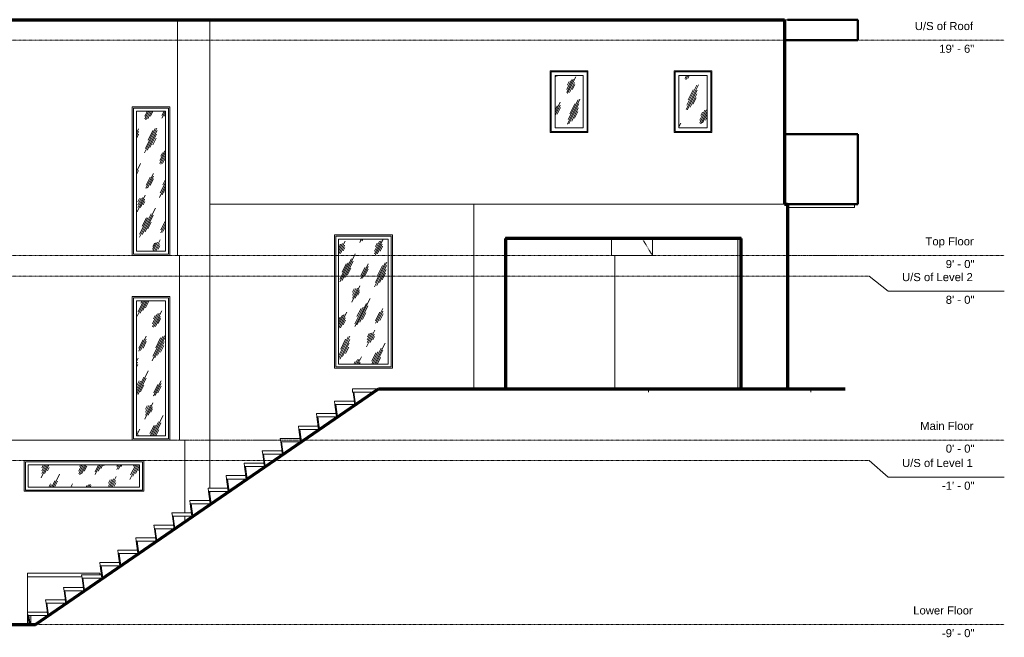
# Model space of a CAD drawing. Header units: inches. Extents: x -830 to 341, y -122 to 246.
# Tile 4 of 4: x -236 to 341, y -115 to 246. Entities that reach past the tile are written whole.
import ezdxf

# ---------------------------------------------------------------- set-up
doc = ezdxf.new("R2010")
doc.units = ezdxf.units.IN
doc.header["$MEASUREMENT"] = 0
doc.linetypes.add('Center 1_4_', pattern=[0.53125, 0.25, -0.09375, 0.09375, -0.09375])
doc.linetypes.add('Dash', pattern=[0.23622, 0.11811, -0.11811])
for name, color, linetype, lineweight in [('A-AREA', 32, 'Dash', 9), ('A-CLNG', 13, 'Continuous', 9), ('A-COLS', 52, 'Continuous', 9), ('A-DETL', 90, 'Continuous', 9), ('A-DOOR', 31, 'Continuous', 9), ('A-FLOR', 192, 'Continuous', 9), ('A-FLOR-LEVL', 51, 'Continuous', 9), ('A-GLAZ', 151, 'Continuous', 9), ('A-WALL', 90, 'Continuous', 9), ('S-STRS', 90, 'Continuous', 9)]:
    doc.layers.add(name, color=color, linetype=linetype, lineweight=lineweight)
doc.styles.add('Arial', font='arial.ttf', dxfattribs={"height": 4.724409})
pattern_1 = [(63.435, (28.986, 47.244), (-8.6939, 26.0815), [10.8, -6.48, 10.8, -6.48, -13.738]), (63.435, (28.986, 47.244), (-8.6939, 26.0815), [-34.56, 0.158, -13.579]), (63.435, (28.986, 47.244), (-8.6939, 26.0815), [0.158, -34.402, 4.32, -9.418]), (63.435, (28.446, 47.784), (-8.6939, 26.0815), [8.64, -10.8, 6.48, -6.48, -15.898]), (63.435, (28.446, 47.784), (-8.6939, 26.0815), [-32.4, 0.158, -15.739]), (63.435, (28.446, 47.784), (-8.6939, 26.0815), [0.158, -32.242, 7.56, -8.338]), (63.435, (28.446, 49.404), (-8.6939, 26.0815), [6.48, -12.96, 4.32, -6.48, -18.058]), (63.435, (28.446, 49.404), (-8.6939, 26.0815), [-30.24, 0.158, -17.899]), (63.435, (28.446, 49.404), (-8.6939, 26.0815), [0.158, -30.082, 9.72, -8.338]), (63.435, (30.066, 47.784), (-8.6939, 26.0815), [6.48, -12.96, 5.4, -23.458]), (63.435, (31.686, 49.404), (-8.6939, 26.0815), [3.24, -16.2, 2.16, -26.698]), (63.435, (28.986, 52.104), (-8.6939, 26.0815), [2.16, -16.2, 2.16, -8.64, -19.138]), (63.435, (28.986, 52.104), (-8.6939, 26.0815), [-29.16, 0.158, -18.979]), (63.435, (28.986, 52.104), (-8.6939, 26.0815), [0.158, -29.002, 5.4, -13.738]), (63.435, (38.706, 50.484), (-8.6939, 26.0815), [10.8, -16.2, 12.96, -8.554]), (63.435, (38.706, 48.864), (-8.6939, 26.0815), [15.12, -10.8, 16.2, -6.394]), (63.435, (39.786, 49.404), (-8.6939, 26.0815), [17.28, -8.64, 12.96, -9.418]), (63.435, (41.406, 51.024), (-8.6939, 26.0815), [10.8, -15.12, 8.64, -13.738]), (63.435, (39.786, 54.264), (-8.6939, 26.0815), [5.4, -21.6, 6.48, -14.818]), (63.435, (43.026, 52.644), (-8.6939, 26.0815), [4.32, -21.6, 4.32, -18.058])]

# ---------------------------------------------------------------- blocks, each defined once
blk = doc.blocks.new('Planitar-Fixed - Default 1-4385024-Left')
at = {"layer": 'A-GLAZ'}
h = blk.add_hatch(dxfattribs=at)
h.set_pattern_fill('FP_1', color=256, style=0, pattern_type=2)
h.set_pattern_definition(pattern_1)
h.paths.add_polyline_path([(-19.86, 44.48), (-19.86, 117.52), (-48.89, 117.52), (-48.89, 44.48)], flags=0)
for p, q in [((-17.37, 120), (-51.37, 120)), ((-51.37, 120), (-51.37, 42)), ((-50.63, 42.75), (-50.63, 119.25)), ((-50.63, 119.25), (-18.12, 119.25)), ((-48.89, 44.48), (-48.89, 117.52)), ((-48.89, 117.52), (-19.86, 117.52)), ((-19.86, 117.52), (-19.86, 44.48)), ((-18.12, 119.25), (-18.12, 42.75)), ((-17.37, 42), (-17.37, 120)), ((-51.37, 42), (-17.37, 42)), ((-18.12, 42.75), (-50.63, 42.75)), ((-19.86, 44.48), (-48.89, 44.48))]:
    blk.add_line(p, q, dxfattribs=at)
blk = doc.blocks.new('Planitar-Fixed - Default 1-4198561-Left')
at = {"layer": 'A-GLAZ'}
h = blk.add_hatch(dxfattribs=at)
h.set_pattern_fill('FP_1', color=256, style=0, pattern_type=2)
h.set_pattern_definition(pattern_1)
h.paths.add_polyline_path([(-157.8, 2.48), (-150.17, 2.48), (-150.17, 81.52), (-167.21, 81.52), (-167.21, 2.48)], flags=0)
for p, q in [((-147.69, 84), (-169.69, 84)), ((-169.69, 84), (-169.69, 0)), ((-168.94, 0.75), (-168.94, 83.25)), ((-168.94, 83.25), (-148.44, 83.25)), ((-167.21, 2.48), (-167.21, 81.52)), ((-167.21, 81.52), (-150.17, 81.52)), ((-150.17, 81.52), (-150.17, 2.48)), ((-148.44, 83.25), (-148.44, 0.75)), ((-147.69, 0), (-147.69, 84)), ((-169.69, 0), (-147.69, 0)), ((-148.44, 0.75), (-168.94, 0.75)), ((-150.17, 2.48), (-167.21, 2.48))]:
    blk.add_line(p, q, dxfattribs=at)
blk = doc.blocks.new('Planitar-Fixed - Default 1-4237831-Left')
at = {"layer": 'A-GLAZ'}
h = blk.add_hatch(dxfattribs=at)
h.set_pattern_fill('FP_1', color=256, style=0, pattern_type=2)
h.set_pattern_definition(pattern_1)
h.paths.add_polyline_path([(-167.25, 110.48), (-150.21, 110.48), (-150.21, 192.52), (-167.25, 192.52), (-167.25, 127.52)], flags=0)
for p, q in [((-147.73, 195), (-169.73, 195)), ((-169.73, 195), (-169.73, 108)), ((-168.98, 108.75), (-168.98, 194.25)), ((-168.98, 194.25), (-148.47, 194.25)), ((-167.25, 110.48), (-167.25, 192.52)), ((-167.25, 192.52), (-150.21, 192.52)), ((-150.21, 192.52), (-150.21, 110.48)), ((-148.47, 194.25), (-148.47, 108.75)), ((-147.73, 108), (-147.73, 195)), ((-150.21, 110.48), (-167.25, 110.48)), ((-169.73, 108), (-147.73, 108)), ((-148.47, 108.75), (-168.98, 108.75))]:
    blk.add_line(p, q, dxfattribs=at)
blk = doc.blocks.new('Planitar-Casement-Single_Left - Default 1-4400546-Left')
at = {"layer": 'A-GLAZ'}
h = blk.add_hatch(dxfattribs=at)
h.set_pattern_fill('FP_1', color=256, style=0, pattern_type=2)
h.set_pattern_definition(pattern_1)
h.paths.add_polyline_path([(77.75, 182.75), (94.25, 182.75), (94.25, 213.25), (77.75, 213.25), (77.75, 199.25)], flags=0)
for p, q in [((75, 216), (97, 216)), ((75, 180), (75, 216)), ((96.5, 215.5), (75.5, 215.5)), ((75.5, 215.5), (75.5, 180.5)), ((94.25, 213.25), (77.75, 213.25)), ((77.75, 213.25), (77.75, 182.75)), ((94.25, 213.25), (94.25, 182.75)), ((96.5, 180.5), (96.5, 215.5)), ((97, 216), (97, 180)), ((97, 180), (75, 180)), ((75.5, 180.5), (96.5, 180.5)), ((77.75, 182.75), (94.25, 182.75))]:
    blk.add_line(p, q, dxfattribs=at)
blk = doc.blocks.new('Planitar-Casement-Single_Left - Default 1-4400534-Left')
at = {"layer": 'A-GLAZ'}
h = blk.add_hatch(dxfattribs=at)
h.set_pattern_fill('FP_1', color=256, style=0, pattern_type=2)
h.set_pattern_definition(pattern_1)
h.paths.add_polyline_path([(150.25, 182.75), (166.75, 182.75), (166.75, 213.25), (150.25, 213.25), (150.25, 184.48)], flags=0)
for p, q in [((147.5, 216), (169.5, 216)), ((147.5, 180), (147.5, 216)), ((148, 215.5), (148, 180.5)), ((169, 215.5), (148, 215.5)), ((150.25, 182.75), (150.25, 213.25)), ((166.75, 213.25), (150.25, 213.25)), ((166.75, 182.75), (166.75, 213.25)), ((169, 180.5), (169, 215.5)), ((169.5, 216), (169.5, 180)), ((169.5, 180), (147.5, 180)), ((148, 180.5), (169, 180.5)), ((150.25, 182.75), (166.75, 182.75))]:
    blk.add_line(p, q, dxfattribs=at)
blk = doc.blocks.new('Planitar-Fixed - Default 1-4266130-Left')
at = {"layer": 'A-GLAZ'}
h = blk.add_hatch(dxfattribs=at)
h.set_pattern_fill('FP_1', color=256, style=0, pattern_type=2)
h.set_pattern_definition(pattern_1)
h.paths.add_polyline_path([(-178.52, -27.52), (-165.48, -27.52), (-165.48, -14.48), (-230.52, -14.48), (-230.52, -27.52), (-180.23, -27.52)], flags=0)
for p, q in [((-163, -12), (-233, -12)), ((-233, -12), (-233, -30)), ((-232.25, -29.25), (-232.25, -12.75)), ((-232.25, -12.75), (-163.75, -12.75)), ((-230.52, -27.52), (-230.52, -14.48)), ((-230.52, -14.48), (-165.48, -14.48)), ((-165.48, -14.48), (-165.48, -27.52)), ((-163.75, -12.75), (-163.75, -29.25)), ((-163, -30), (-163, -12)), ((-165.48, -27.52), (-230.52, -27.52)), ((-233, -30), (-163, -30)), ((-163.75, -29.25), (-232.25, -29.25))]:
    blk.add_line(p, q, dxfattribs=at)
blk = doc.blocks.new('Planitar - Single Door_Flush Panel - 2_-0_ x 6_-8_-4387815-Left')
at = {"layer": 'A-DOOR'}
for p, q in [((110.75, 118), (110.75, 108)), ((134.75, 108), (134.75, 118)), ((110.75, 108), (134.75, 108))]:
    blk.add_line(p, q, dxfattribs=at)
at = {"layer": 'A-DOOR', "linetype": 'Dash'}
blk.add_line((128.75, 118), (134.75, 108), dxfattribs=at)

msp = doc.modelspace()

# ---------------------------------------------------------------- linework, layer by layer
at = {"layer": 'A-AREA'}
for p, q in [((213.75, 108), (255, 108)), ((-69.225, 0), (-575.5, 0))]:
    msp.add_line(p, q, dxfattribs=at)
at = {"layer": 'A-CLNG'}
msp.add_line((186.63, 118), (48.75, 118), dxfattribs=at)
at = {"layer": 'A-COLS'}
for p, q in [((184.75, 30), (184.75, 118)), ((186.63, 30), (186.63, 118.5)), ((213.75, 30), (213.75, 118.5)), ((213.75, 30), (186.63, 30))]:
    msp.add_line(p, q, dxfattribs=at)
at = {"layer": 'A-DETL', "lineweight": 70}
for p, q in [((-268.25, 246), (212, 246)), ((212, 246), (212, 138)), ((212, 138), (213.75, 138)), ((213.75, 138), (213.75, 30)), ((186.63, 118), (48.75, 118)), ((48.75, 118), (48.75, 30)), ((186.63, 30), (186.63, 118)), ((-226.388, -108), (-25.568, 30)), ((-25.568, 30), (247.521, 30)), ((-331.789, -108), (-226.388, -108))]:
    msp.add_line(p, q, dxfattribs=at)
at = {"layer": 'A-DETL', "lineweight": 50}
for p, q in [((213.75, 246), (255, 246)), ((255, 246), (255, 234)), ((255, 234), (212, 234)), ((212, 179), (255, 179)), ((255, 179), (255, 138)), ((253, 138), (213.75, 138)), ((255, 138), (253, 138))]:
    msp.add_line(p, q, dxfattribs=at)
at = {"layer": 'A-FLOR'}
for p, q in [((253, 136), (213.75, 136)), ((253, 136), (253, 138)), ((-40.75, 30), (227.5, 30)), ((-40.75, 30), (-40.75, 28)), ((132.5, 30), (132.5, 28)), ((227.5, 30), (227.5, 28)), ((-28.479, 28), (-40.75, 28)), ((-231, -78), (-188.722, -78)), ((-231, -78), (-231, -80)), ((-199.149, -80), (-231, -80)), ((-188.722, -78), (-188.722, -78.947))]:
    msp.add_line(p, q, dxfattribs=at)
at = {"layer": 'A-FLOR-LEVL', "linetype": 'Center 1_4_'}
for p, q in [((-829.787, 234), (340.707, 234)), ((-829.787, 108), (340.707, 108)), ((-829.787, 96), (261.569, 96)), ((-829.787, 0), (340.707, 0)), ((-829.787, -12), (261.569, -12)), ((-829.787, -108), (340.707, -108))]:
    msp.add_line(p, q, dxfattribs=at)
at = {"layer": 'A-FLOR-LEVL'}
for p, q in [((261.569, 96), (272.687, 87.078)), ((272.687, 87.078), (340.707, 87.078)), ((261.569, -12), (272.687, -21.709)), ((272.687, -21.709), (340.707, -21.709))]:
    msp.add_line(p, q, dxfattribs=at)
at = {"layer": 'A-WALL'}
for p, q in [((255, 246), (-268.25, 246)), ((-143.25, 246), (-143.25, 108)), ((-124.25, -28.105), (-124.25, 246)), ((212, 246), (212, 138)), ((255, 246), (255, 234)), ((212, 234), (255, 234)), ((-169.727, 108), (-169.727, 195)), ((-169.727, 195), (-147.727, 195)), ((-147.727, 195), (-147.727, 108)), ((255, 179), (212, 179)), ((255, 138), (255, 179)), ((255, 138), (-124.25, 138)), ((30.25, 138), (30.25, 30)), ((213.75, 118.5), (213.75, 138)), ((-51.375, 42), (-51.375, 120)), ((-51.375, 120), (-17.375, 120)), ((-17.375, 120), (-17.375, 42)), ((48.75, 30), (48.75, 118.5)), ((48.75, 118.5), (186.63, 118.5)), ((-147.727, 108), (-169.727, 108)), ((-143.25, 108), (-142, 108)), ((-142, 108), (-142, 0)), ((112.75, 108), (112.75, 30)), ((-169.688, 84), (-147.688, 84)), ((-169.688, 0), (-169.688, 84)), ((-147.688, 84), (-147.688, 0)), ((-17.375, 42), (-51.375, 42)), ((-145.25, 0), (-575.569, 0)), ((-142, 0), (-139, 0)), ((-139, 0), (-139, -42.632)), ((-233, -30), (-233, -12)), ((-233, -12), (-163, -12)), ((-163, -12), (-163, -30)), ((-163, -30), (-233, -30)), ((-124.25, -31.82), (-124.25, -30.074)), ((-124.25, -37.813), (-124.25, -37.337)), ((-139, -44.6), (-139, -47.948)), ((-231, -108), (-231, -80)), ((-229, -102.705), (-229, -108))]:
    msp.add_line(p, q, dxfattribs=at)
at = {"layer": 'S-STRS'}
for p, q in [((-40.483, 28.031), (-39.499, 20.768)), ((-39.987, 28.031), (-40.483, 28.031)), ((-39.002, 20.768), (-39.987, 28.031)), ((-51.319, 22.737), (-39.766, 22.737)), ((-51.319, 22.737), (-51.053, 20.768)), ((-51.053, 20.768), (-50.068, 13.505)), ((-50.556, 20.768), (-51.053, 20.768)), ((-39.499, 20.768), (-51.053, 20.768)), ((-49.572, 13.505), (-50.556, 20.768)), ((-39.499, 20.768), (-39.766, 22.737)), ((-39.499, 20.768), (-39.002, 20.768)), ((-61.889, 15.474), (-50.335, 15.474)), ((-61.889, 15.474), (-61.622, 13.505)), ((-61.622, 13.505), (-60.638, 6.242)), ((-61.126, 13.505), (-61.622, 13.505)), ((-50.068, 13.505), (-61.622, 13.505)), ((-60.141, 6.242), (-61.126, 13.505)), ((-50.068, 13.505), (-50.335, 15.474)), ((-50.068, 13.505), (-49.572, 13.505)), ((-72.458, 8.211), (-60.905, 8.211)), ((-72.458, 8.211), (-72.192, 6.242)), ((-72.192, 6.242), (-71.207, -1.021)), ((-71.695, 6.242), (-72.192, 6.242)), ((-60.638, 6.242), (-72.192, 6.242)), ((-70.711, -1.021), (-71.695, 6.242)), ((-60.638, 6.242), (-60.905, 8.211)), ((-60.638, 6.242), (-60.141, 6.242)), ((-83.028, 0.947), (-71.474, 0.947)), ((-83.028, 0.947), (-82.761, -1.021)), ((-71.207, -1.021), (-71.474, 0.947)), ((-82.761, -1.021), (-81.777, -8.284)), ((-82.264, -1.021), (-82.761, -1.021)), ((-71.207, -1.021), (-82.761, -1.021)), ((-81.28, -8.284), (-82.264, -1.021)), ((-71.207, -1.021), (-70.711, -1.021)), ((-93.597, -6.316), (-82.044, -6.316)), ((-93.597, -6.316), (-93.33, -8.284)), ((-93.33, -8.284), (-92.346, -15.547)), ((-92.834, -8.284), (-93.33, -8.284)), ((-81.777, -8.284), (-93.33, -8.284)), ((-91.85, -15.547), (-92.834, -8.284)), ((-81.777, -8.284), (-82.044, -6.316)), ((-81.777, -8.284), (-81.28, -8.284)), ((-104.167, -13.579), (-92.613, -13.579)), ((-104.167, -13.579), (-103.9, -15.547)), ((-103.9, -15.547), (-102.916, -22.811)), ((-103.403, -15.547), (-103.9, -15.547)), ((-92.346, -15.547), (-103.9, -15.547)), ((-102.419, -22.811), (-103.403, -15.547)), ((-92.346, -15.547), (-92.613, -13.579)), ((-92.346, -15.547), (-91.85, -15.547)), ((-114.736, -20.842), (-103.182, -20.842)), ((-114.736, -20.842), (-114.469, -22.811)), ((-114.469, -22.811), (-113.485, -30.074)), ((-113.973, -22.811), (-114.469, -22.811)), ((-102.916, -22.811), (-114.469, -22.811)), ((-112.988, -30.074), (-113.973, -22.811)), ((-102.916, -22.811), (-103.182, -20.842)), ((-102.916, -22.811), (-102.419, -22.811)), ((-125.306, -28.105), (-113.752, -28.105)), ((-125.306, -28.105), (-125.039, -30.074)), ((-113.485, -30.074), (-113.752, -28.105)), ((-125.039, -30.074), (-124.055, -37.337)), ((-124.542, -30.074), (-125.039, -30.074)), ((-113.485, -30.074), (-125.039, -30.074)), ((-123.558, -37.337), (-124.542, -30.074)), ((-124.487, -30.074), (-123.507, -37.302)), ((-113.485, -30.074), (-112.988, -30.074)), ((-136, -35.368), (-124.321, -35.368)), ((-136, -35.368), (-135.733, -37.337)), ((-135.733, -37.337), (-134.749, -44.6)), ((-135.237, -37.337), (-135.733, -37.337)), ((-124.055, -37.337), (-135.733, -37.337)), ((-134.252, -44.6), (-135.237, -37.337)), ((-124.055, -37.337), (-124.321, -35.368)), ((-124.055, -37.337), (-123.558, -37.337)), ((-146.444, -42.632), (-135.016, -42.632)), ((-146.444, -42.632), (-146.178, -44.6)), ((-146.178, -44.6), (-145.193, -51.863)), ((-145.681, -44.6), (-146.178, -44.6)), ((-134.749, -44.6), (-146.178, -44.6)), ((-144.697, -51.863), (-145.681, -44.6)), ((-134.749, -44.6), (-135.016, -42.632)), ((-134.749, -44.6), (-134.252, -44.6)), ((-157.014, -49.895), (-145.46, -49.895)), ((-157.014, -49.895), (-156.747, -51.863)), ((-156.747, -51.863), (-155.763, -59.126)), ((-156.251, -51.863), (-156.747, -51.863)), ((-145.193, -51.863), (-156.747, -51.863)), ((-155.266, -59.126), (-156.251, -51.863)), ((-145.193, -51.863), (-145.46, -49.895)), ((-145.193, -51.863), (-144.697, -51.863)), ((-167.583, -57.158), (-156.03, -57.158)), ((-167.583, -57.158), (-167.317, -59.126)), ((-155.763, -59.126), (-156.03, -57.158)), ((-167.317, -59.126), (-166.332, -66.39)), ((-166.82, -59.126), (-167.317, -59.126)), ((-155.763, -59.126), (-167.317, -59.126)), ((-165.836, -66.39), (-166.82, -59.126)), ((-155.763, -59.126), (-155.266, -59.126)), ((-178.153, -64.421), (-166.599, -64.421)), ((-178.153, -64.421), (-177.886, -66.39)), ((-177.886, -66.39), (-176.902, -73.653)), ((-177.389, -66.39), (-177.886, -66.39)), ((-166.332, -66.39), (-177.886, -66.39)), ((-176.405, -73.653), (-177.389, -66.39)), ((-166.332, -66.39), (-166.599, -64.421)), ((-166.332, -66.39), (-165.836, -66.39)), ((-188.722, -71.684), (-177.169, -71.684)), ((-188.722, -71.684), (-188.455, -73.653)), ((-188.455, -73.653), (-187.471, -80.916)), ((-187.959, -73.653), (-188.455, -73.653)), ((-176.902, -73.653), (-188.455, -73.653)), ((-186.975, -80.916), (-187.959, -73.653)), ((-176.902, -73.653), (-177.169, -71.684)), ((-176.902, -73.653), (-176.405, -73.653)), ((-199.292, -78.947), (-187.738, -78.947)), ((-199.292, -78.947), (-199.025, -80.916)), ((-187.471, -80.916), (-187.738, -78.947)), ((-209.861, -86.211), (-198.307, -86.211)), ((-209.861, -86.211), (-209.594, -88.179)), ((-199.025, -80.916), (-198.041, -88.179)), ((-198.528, -80.916), (-199.025, -80.916)), ((-187.471, -80.916), (-199.025, -80.916)), ((-197.544, -88.179), (-198.528, -80.916)), ((-198.041, -88.179), (-198.307, -86.211)), ((-187.471, -80.916), (-186.975, -80.916)), ((-209.594, -88.179), (-208.61, -95.442)), ((-209.098, -88.179), (-209.594, -88.179)), ((-198.041, -88.179), (-209.594, -88.179)), ((-208.113, -95.442), (-209.098, -88.179)), ((-198.041, -88.179), (-197.544, -88.179)), ((-220.431, -93.474), (-208.877, -93.474)), ((-220.431, -93.474), (-220.164, -95.442)), ((-220.164, -95.442), (-219.18, -102.705)), ((-219.667, -95.442), (-220.164, -95.442)), ((-208.61, -95.442), (-220.164, -95.442)), ((-218.683, -102.705), (-219.667, -95.442)), ((-208.61, -95.442), (-208.877, -93.474)), ((-208.61, -95.442), (-208.113, -95.442)), ((-231, -100.737), (-219.446, -100.737)), ((-231, -100.737), (-230.733, -102.705)), ((-219.18, -102.705), (-230.733, -102.705)), ((-230.733, -102.705), (-230.016, -108)), ((-230.237, -102.705), (-230.733, -102.705)), ((-229.519, -108), (-230.237, -102.705)), ((-219.446, -100.737), (-219.18, -102.705)), ((-219.18, -102.705), (-218.683, -102.705))]:
    msp.add_line(p, q, dxfattribs=at)

# ---------------------------------------------------------------- block references
at = {"layer": 'A-DOOR'}
msp.add_blockref('Planitar - Single Door_Flush Panel - 2_-0_ x 6_-8_-4387815-Left', (0, 0), dxfattribs=at)
at = {"layer": 'A-GLAZ'}
for name in ['Planitar-Casement-Single_Left - Default 1-4400546-Left', 'Planitar-Casement-Single_Left - Default 1-4400534-Left', 'Planitar-Fixed - Default 1-4237831-Left', 'Planitar-Fixed - Default 1-4385024-Left', 'Planitar-Fixed - Default 1-4198561-Left', 'Planitar-Fixed - Default 1-4266130-Left']:
    msp.add_blockref(name, (0, 0), dxfattribs=at)

# ---------------------------------------------------------------- texts
at = {"layer": 'A-FLOR-LEVL', "attachment_point": 1, "style": 'Arial'}
for s, insert, char_height, width in [('U/S of Roof', (288.349, 244.647), 4.72441, 41.28375), ('19\' - 6"', (302.653, 231.367), 4.7244, 24.9975), ('Top Floor', (294.585, 118.647), 4.7244, 33.70875), ('9\' - 0"', (306.433, 105.367), 4.7244, 20.4525), ('U/S of Level 2', (280.837, 97.725), 4.72441, 50.37375), ('8\' - 0"', (306.433, 84.446), 4.7244, 20.4525), ('Main Floor', (291.467, 10.647), 4.7244, 37.49625), ('0\' - 0"', (306.433, -2.633), 4.7244, 20.4525), ('U/S of Level 1', (280.837, -11.063), 4.72441, 50.37375), ('-1\' - 0"', (304.212, -24.342), 4.7244, 23.10375), ('Lower Floor', (287.404, -97.353), 4.72441, 42.42), ('-9\' - 0"', (304.212, -110.633), 4.7244, 23.10375)]:
    msp.add_mtext(s, dxfattribs=dict(at, insert=insert, char_height=char_height, width=width))

doc.saveas('drawing.dxf')
